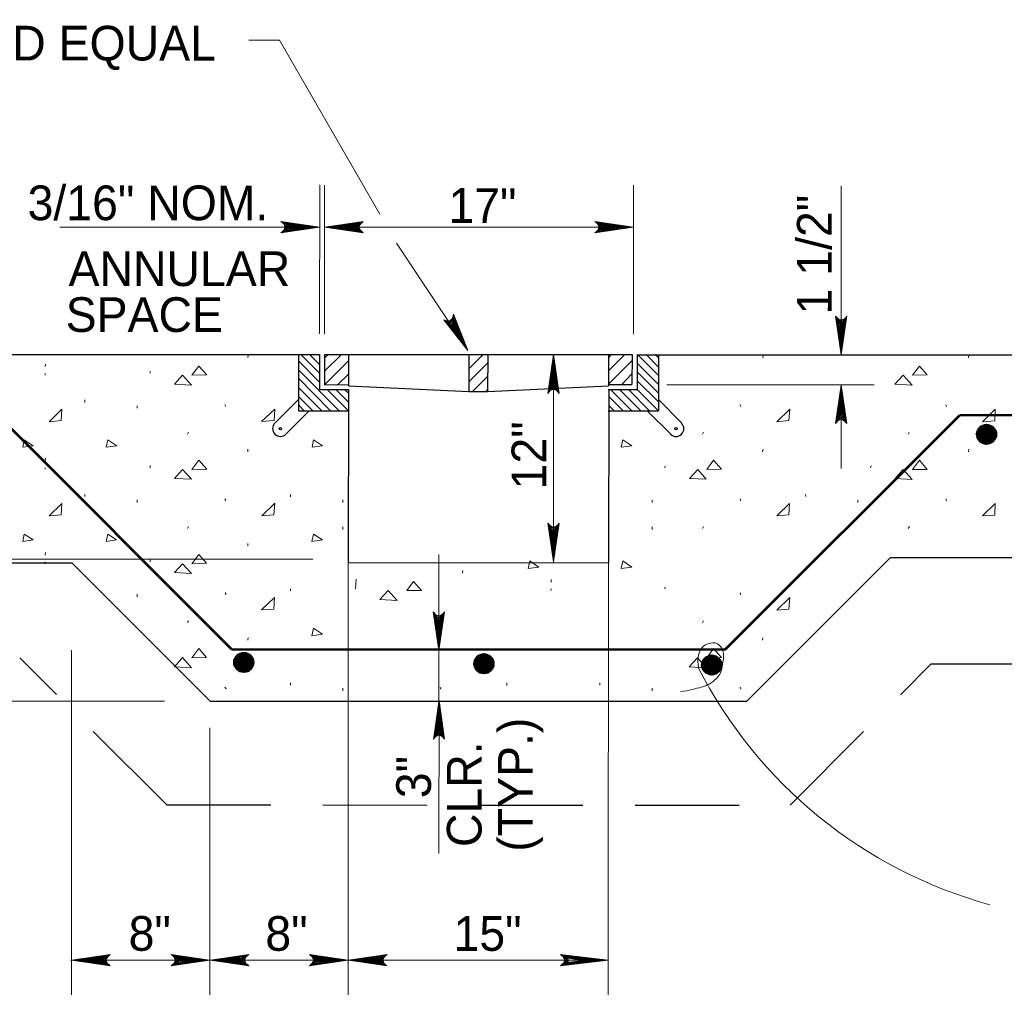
# Model space of a CAD drawing. Extents: x -312 to 328, y -156 to 292.
# Tile 52 of 89: x 9 to 66, y 60 to 116. Entities that reach past the tile are written whole.
import ezdxf

# ---------------------------------------------------------------- set-up
doc = ezdxf.new("R2010")
doc.units = 0
doc.header["$MEASUREMENT"] = 0
doc.linetypes.add('( Dashed )', pattern=[9, 6, -3])
for name, color, linetype, lineweight in [('C-Anno-Dims', 33, 'Continuous', 13), ('C-Anno-Patt', 152, 'Continuous', 13), ('C-Detl-Grph', 4, 'Continuous', 53), ('Level 1', 253, 'Continuous', 18)]:
    doc.layers.add(name, color=color, linetype=linetype, lineweight=lineweight)
doc.styles.add('Text', font='txt', dxfattribs={"height": 0.125})

msp = doc.modelspace()

# ---------------------------------------------------------------- linework, layer by layer
at = {"layer": 'C-Anno-Dims'}
for p, q in [((26.62739, 98.0575, 0.00105), (26.62886, 106.6386, 0.00105)), ((26.9019, 98.05746, 0.00105), (26.91056, 106.63137, 0.00105)), ((44.7221, 98.05459, 0.00105), (44.73075, 106.6285, 0.00105)), ((56.68584, 106.56803, 0.00105), (56.6979, 96.85341, 0.00105)), ((26.62845, 104.2044, 0.00105), (11.64047, 104.21416, 0.00105)), ((26.91014, 104.21154, 0.00105), (44.72315, 104.20868, 0.00105)), ((46.64287, 95.11447, 0.00105), (58.58997, 95.11962, 0.00105)), ((56.6976, 95.11275, 0.00105), (56.69678, 90.28763, 0.00105)), ((28.27833, 87.90594, 0.00105), (28.27271, 59.94521, 0.00105)), ((43.28131, 87.90268, 0.00105), (43.27026, 59.94196, 0.00105)), ((33.50417, 76.45189, 0.00105), (33.50503, 85.33981, 0.00105)), ((26.24169, 85.0668, 0.00105), (-3.6657, 85.07191, 0.00105)), ((12.32836, 79.80979, 0.00105), (12.32734, 74.01129, 0.00105)), ((17.68696, 76.88415, 0.00105), (-3.9669, 76.88753, 0.00105)), ((33.50036, 68.09672, 0.00105), (33.51074, 76.91012, 0.00105)), ((12.32695, 75.8933, 0.00105), (12.32414, 59.9494, 0.00105)), ((20.30191, 75.35071, 0.00105), (20.29934, 59.94686, 0.00105)), ((12.26199, 61.94898, 0.00105), (20.29327, 61.94764, 0.00105)), ((20.30607, 61.94764, 0.00105), (28.26678, 61.946, 0.00105)), ((28.27958, 61.94599, 0.00105), (43.27118, 61.94367, 0.00105))]:
    msp.add_line(p, q, dxfattribs=at)
at = {"layer": 'C-Anno-Dims', "elevation": 0.00105, "flags": 128}
for points in [[(30.09567, 104.96219), (24.31171, 114.98887), (22.54925, 114.98557)], [(24.3959, 104.5289), (26.62845, 104.2044), (24.39726, 103.88281), (24.46691, 103.93631), (24.56513, 104.03262), (24.61338, 104.12183), (24.62593, 104.20571), (24.60814, 104.30031), (24.55644, 104.39315), (24.45655, 104.48424), (24.3959, 104.5289), (26.56241, 104.20802), (24.46867, 103.90418), (24.53295, 103.95233), (24.63653, 104.05042), (24.67053, 104.17712), (24.64741, 104.30385), (24.58678, 104.39135), (24.51365, 104.46279), (24.4637, 104.50208), (26.44462, 104.20809), (24.56329, 103.93982), (24.62935, 103.98261), (24.6633, 104.03791), (24.70082, 104.10928), (24.72052, 104.20921), (24.70987, 104.29132), (24.67064, 104.3556), (24.59036, 104.40741), (24.53686, 104.46991), (26.30719, 104.20818), (24.66683, 103.97901), (24.74006, 104.06999), (24.76155, 104.18063), (24.75092, 104.30379), (24.61001, 104.43774), (26.1537, 104.21542), (24.76145, 104.02179), (24.78112, 104.08603), (24.82403, 104.18951), (24.79733, 104.30019), (24.68673, 104.39842), (26.0127, 104.21551), (24.81145, 104.0628), (24.85077, 104.14131), (24.86867, 104.22518), (24.78487, 104.35552), (25.84494, 104.21562), (24.88465, 104.09845), (24.91146, 104.15733), (24.91864, 104.22515), (24.85088, 104.31979), (25.64504, 104.21575), (24.94536, 104.13768), (24.96505, 104.22869), (24.90083, 104.28406), (25.48084, 104.21586), (24.99178, 104.16442), (24.98113, 104.25188), (25.31307, 104.21597), (25.01143, 104.19296), (25.00252, 104.21974), (25.10604, 104.21967)], [(29.14285, 103.88812), (26.91014, 104.21154), (29.14117, 104.53421), (29.07156, 104.48067), (28.97338, 104.38431), (28.92517, 104.29508), (28.91266, 104.2112), (28.9305, 104.1166), (28.98224, 104.02379), (29.08217, 103.93275), (29.14285, 103.88812), (26.97618, 104.20796), (29.06978, 104.5128), (29.00552, 104.46462), (28.90198, 104.36648), (28.86805, 104.23976), (28.89123, 104.11304), (28.9519, 104.02558), (29.02506, 103.95417), (29.07503, 103.9149), (27.09398, 104.20794), (28.97518, 104.47712), (28.90913, 104.4343), (28.87521, 104.37898), (28.83772, 104.30759), (28.81807, 104.20765), (28.82877, 104.12555), (28.86802, 104.06129), (28.94833, 104.00951), (29.00186, 103.94704), (27.2314, 104.20792), (28.87165, 104.43787), (28.79846, 104.34686), (28.77703, 104.23621), (28.78771, 104.11306), (28.92869, 103.97918), (27.38489, 104.20075), (28.77705, 104.39506), (28.75741, 104.33081), (28.71456, 104.2273), (28.74131, 104.11664), (28.85195, 104.01846), (27.52589, 104.20073), (28.72707, 104.35401), (28.68779, 104.27549), (28.66993, 104.19161), (28.75379, 104.06131), (27.69366, 104.2007), (28.65389, 104.31833), (28.62711, 104.25944), (28.61996, 104.19162), (28.68776, 104.09701), (27.89356, 104.20067), (28.5932, 104.27908), (28.57355, 104.18806), (28.6378, 104.13272), (28.05775, 104.20064), (28.54679, 104.25231), (28.55749, 104.16486), (28.22552, 104.20061), (28.52715, 104.22376), (28.53607, 104.19699), (28.43256, 104.197)], [(42.49045, 104.5321), (44.72315, 104.20868), (42.49212, 103.88601), (42.56174, 103.93955), (42.65992, 104.03591), (42.70812, 104.12514), (42.72063, 104.20902), (42.7028, 104.30362), (42.65106, 104.39643), (42.55113, 104.48747), (42.49045, 104.5321), (44.65711, 104.21226), (42.56352, 103.90742), (42.62778, 103.9556), (42.73131, 104.05374), (42.76525, 104.18046), (42.74207, 104.30718), (42.6814, 104.39464), (42.60823, 104.46605), (42.55827, 104.50532), (44.53932, 104.21228), (42.65812, 103.9431), (42.72416, 103.98592), (42.75808, 104.04124), (42.79558, 104.11263), (42.81523, 104.21257), (42.80453, 104.29468), (42.76528, 104.35893), (42.68497, 104.41071), (42.63144, 104.47318), (44.40189, 104.2123), (42.76164, 103.98235), (42.83483, 104.07336), (42.85627, 104.18401), (42.84558, 104.30716), (42.70461, 104.44104), (44.2484, 104.21947), (42.85624, 104.02516), (42.87589, 104.08941), (42.91874, 104.19292), (42.89199, 104.30358), (42.78135, 104.40177), (44.1074, 104.21949), (42.90622, 104.06621), (42.9455, 104.14473), (42.96336, 104.22861), (42.8795, 104.35891), (43.93964, 104.21952), (42.97941, 104.10189), (43.00619, 104.16078), (43.01334, 104.2286), (42.94553, 104.32321), (43.73974, 104.21955), (43.04009, 104.14114), (43.05974, 104.23216), (42.9955, 104.2875), (43.57554, 104.21958), (43.0865, 104.16791), (43.07581, 104.25536), (43.40777, 104.21961), (43.10614, 104.19646), (43.09722, 104.22323), (43.20074, 104.22322)], [(35.17618, 97.10261), (31.06328, 103.28621)], [(34.33664, 99.19658), (35.17618, 97.10261), (33.77846, 98.87121), (33.85967, 98.83782), (33.99227, 98.80118), (34.09365, 98.80421), (34.1725, 98.83544), (34.2454, 98.8983), (34.29977, 98.9896), (34.32844, 99.12171), (34.33664, 99.19658), (35.14617, 97.16154), (33.83277, 98.82017), (33.90667, 98.78872), (34.0435, 98.74835), (34.17015, 98.78252), (34.26817, 98.86611), (34.31343, 98.96245), (34.33853, 99.06155), (34.34746, 99.12448), (35.08713, 97.26347), (33.91107, 98.75621), (33.98123, 98.72053), (34.04611, 98.71892), (34.12667, 98.72227), (34.223, 98.75538), (34.28867, 98.80579), (34.32459, 98.87197), (34.32912, 98.96741), (34.35634, 99.04505), (35.01825, 97.38239), (33.99693, 98.68631), (34.11237, 98.66861), (34.21886, 98.70554), (34.32006, 98.77653), (34.36522, 98.96563), (34.9475, 97.51879), (34.08141, 98.62593), (34.14685, 98.64114), (34.25789, 98.65596), (34.34023, 98.73459), (34.36971, 98.87954), (34.87683, 97.6408), (34.14198, 98.60326), (34.22961, 98.60864), (34.31114, 98.63524), (34.38184, 98.77313), (34.79274, 97.78597), (34.20954, 98.55783), (34.27392, 98.56418), (34.33619, 98.592), (34.38405, 98.6981), (34.69255, 97.95895), (34.27393, 98.525), (34.36254, 98.55363), (34.37821, 98.63696), (34.61025, 98.10103), (34.32036, 98.49826), (34.39067, 98.55136), (34.52616, 98.24621), (34.35491, 98.49559), (34.3736, 98.51673), (34.42549, 98.42715)], [(57.01817, 99.08657), (56.6979, 96.85341), (56.37209, 99.08398), (56.42572, 99.01444), (56.52221, 98.9164), (56.61151, 98.86832), (56.69541, 98.85593), (56.78998, 98.8739), (56.88273, 98.92577), (56.97363, 99.02583), (57.01817, 99.08657), (56.70139, 96.91945), (56.39359, 99.01262), (56.44186, 98.94842), (56.54015, 98.84503), (56.66691, 98.81128), (56.7936, 98.83464), (56.88098, 98.89543), (56.95228, 98.96869), (56.99148, 99.01871), (56.70124, 97.03725), (56.4294, 98.91807), (56.47232, 98.85208), (56.52769, 98.81824), (56.59913, 98.78085), (56.6991, 98.76134), (56.78119, 98.77215), (56.84539, 98.8115), (56.89705, 98.89188), (56.95945, 98.9455), (56.70107, 97.17468), (56.4688, 98.8146), (56.55991, 98.74154), (56.6706, 98.72026), (56.79373, 98.73112), (56.92741, 98.87228), (56.70802, 97.32818), (56.51175, 98.72006), (56.57603, 98.70051), (56.6796, 98.6578), (56.79022, 98.68471), (56.88824, 98.79549), (56.70784, 97.46917), (56.55286, 98.67014), (56.63144, 98.63097), (56.71535, 98.61323), (56.84553, 98.69727), (56.70764, 97.63694), (56.58865, 98.59701), (56.64758, 98.57031), (56.71541, 98.56325), (56.80992, 98.63119), (56.70739, 97.83684), (56.62799, 98.53637), (56.71904, 98.51685), (56.77428, 98.58117), (56.70718, 98.00104), (56.65482, 98.49), (56.74226, 98.50082), (56.70698, 98.16881), (56.6834, 98.4704), (56.71016, 98.47936), (56.71029, 98.37584)], [(39.79089, 94.62346), (40.11432, 96.85616), (40.43698, 94.62513), (40.38345, 94.69475), (40.28709, 94.79293), (40.19786, 94.84113), (40.11398, 94.85364), (40.01938, 94.83581), (39.92656, 94.78407), (39.83552, 94.68413), (39.79089, 94.62346), (40.11074, 96.79012), (40.41558, 94.69653), (40.3674, 94.76079), (40.26926, 94.86432), (40.14254, 94.89825), (40.01582, 94.87507), (39.92835, 94.81441), (39.85695, 94.74124), (39.81768, 94.69128), (40.11072, 96.67233), (40.3799, 94.79113), (40.33708, 94.85717), (40.28175, 94.89109), (40.21037, 94.92858), (40.11042, 94.94823), (40.02832, 94.93754), (39.96406, 94.89828), (39.91229, 94.81798), (39.84982, 94.76445), (40.1107, 96.5349), (40.34065, 94.89465), (40.24964, 94.96784), (40.13899, 94.98928), (40.01584, 94.97859), (39.88195, 94.83762), (40.10353, 96.38141), (40.29783, 94.98925), (40.23358, 95.00889), (40.13007, 95.05175), (40.01941, 95.02499), (39.92123, 94.91435), (40.10351, 96.24041), (40.25679, 95.03923), (40.17827, 95.07851), (40.09439, 95.09637), (39.96408, 95.01251), (40.10348, 96.07264), (40.22111, 95.11241), (40.16222, 95.1392), (40.0944, 95.14635), (39.99979, 95.07854), (40.10344, 95.87275), (40.18185, 95.1731), (40.09083, 95.19275), (40.03549, 95.12851), (40.10342, 95.70855), (40.15509, 95.21951), (40.06763, 95.20882), (40.10339, 95.54078), (40.12654, 95.23915), (40.09976, 95.23023), (40.09978, 95.33375)], [(40.11432, 96.85616), (40.11161, 84.86199)], [(56.37418, 92.88005), (56.6976, 95.11275), (57.02027, 92.88173), (56.96673, 92.95134), (56.87037, 93.04952), (56.78114, 93.09772), (56.69726, 93.11023), (56.60266, 93.0924), (56.50985, 93.04066), (56.41881, 92.94073), (56.37418, 92.88005), (56.69402, 95.04672), (56.99886, 92.95312), (56.95068, 93.01738), (56.85254, 93.12091), (56.72582, 93.15485), (56.5991, 93.13167), (56.51164, 93.071), (56.44023, 92.99784), (56.40096, 92.94787), (56.694, 94.92892), (56.96318, 93.04772), (56.92036, 93.11376), (56.86504, 93.14768), (56.79365, 93.18518), (56.69371, 93.20483), (56.61161, 93.19413), (56.54735, 93.15488), (56.49557, 93.07457), (56.4331, 93.02104), (56.69398, 94.79149), (56.92393, 93.15124), (56.83292, 93.22444), (56.72227, 93.24587), (56.59912, 93.23518), (56.46524, 93.09421), (56.68681, 94.638), (56.88112, 93.24584), (56.81687, 93.26549), (56.71336, 93.30834), (56.6027, 93.28159), (56.50451, 93.17095), (56.68679, 94.49701), (56.84007, 93.29583), (56.76155, 93.3351), (56.67767, 93.35297), (56.54737, 93.2691), (56.68676, 94.32924), (56.80439, 93.36901), (56.7455, 93.39579), (56.67768, 93.40294), (56.58307, 93.33513), (56.68673, 94.12934), (56.76514, 93.4297), (56.67412, 93.44934), (56.61878, 93.3851), (56.6867, 93.96514), (56.73837, 93.4761), (56.65092, 93.46541), (56.68667, 93.79737), (56.70982, 93.49574), (56.68305, 93.48682), (56.68306, 93.59034)], [(40.43504, 87.14823), (40.11161, 84.91553), (39.78895, 87.14655), (39.84248, 87.07694), (39.93884, 86.97876), (40.02807, 86.93055), (40.11196, 86.91805), (40.20655, 86.93588), (40.29937, 86.98762), (40.39041, 87.08755), (40.43504, 87.14823), (40.1152, 84.98156), (39.81036, 87.07516), (39.85853, 87.0109), (39.95668, 86.90736), (40.08339, 86.87343), (40.21012, 86.89661), (40.29758, 86.95728), (40.36898, 87.03044), (40.40826, 87.08041), (40.11522, 85.09936), (39.84604, 86.98056), (39.88886, 86.91451), (39.94418, 86.88059), (40.01557, 86.8431), (40.11551, 86.82345), (40.19761, 86.83415), (40.26187, 86.8734), (40.31364, 86.95371), (40.37612, 87.00724), (40.11524, 85.23679), (39.88528, 86.87703), (39.97629, 86.80384), (40.08695, 86.78241), (40.2101, 86.79309), (40.34398, 86.93407), (40.1224, 85.39027), (39.9281, 86.78243), (39.99235, 86.76279), (40.09586, 86.71994), (40.20652, 86.74669), (40.3047, 86.85733), (40.12243, 85.53127), (39.96914, 86.73245), (40.04767, 86.69317), (40.13155, 86.67531), (40.26185, 86.75918), (40.12246, 85.69904), (40.00483, 86.65927), (40.06372, 86.63249), (40.13154, 86.62534), (40.22614, 86.69314), (40.12249, 85.89894), (40.04408, 86.59858), (40.1351, 86.57893), (40.19044, 86.64318), (40.12252, 86.06314), (40.07084, 86.55217), (40.1583, 86.56287), (40.12255, 86.2309), (40.0994, 86.53254), (40.12617, 86.54146), (40.12615, 86.43794)], [(33.82441, 82.03448), (33.50098, 79.80178), (33.17832, 82.0328), (33.23185, 81.96319), (33.32821, 81.86501), (33.41744, 81.8168), (33.50132, 81.8043), (33.59592, 81.82213), (33.68874, 81.87387), (33.77978, 81.9738), (33.82441, 82.03448), (33.50456, 79.86781), (33.19972, 81.96141), (33.2479, 81.89715), (33.34605, 81.79361), (33.47276, 81.75968), (33.59948, 81.78286), (33.68695, 81.84353), (33.75835, 81.91669), (33.79762, 81.96666), (33.50458, 79.98561), (33.2354, 81.86681), (33.27823, 81.80076), (33.33355, 81.76684), (33.40493, 81.72935), (33.50488, 81.7097), (33.58698, 81.7204), (33.65124, 81.75965), (33.70301, 81.83996), (33.76549, 81.89349), (33.50461, 80.12304), (33.27465, 81.76328), (33.36566, 81.69009), (33.47631, 81.66866), (33.59947, 81.67934), (33.73335, 81.82032), (33.51177, 80.27652), (33.31747, 81.66868), (33.38172, 81.64904), (33.48523, 81.60619), (33.59589, 81.63294), (33.69407, 81.74358), (33.5118, 80.41752), (33.35851, 81.6187), (33.43703, 81.57942), (33.52091, 81.56156), (33.65122, 81.64542), (33.51182, 80.58529), (33.39419, 81.54552), (33.45309, 81.51874), (33.52091, 81.51159), (33.61551, 81.57939), (33.51186, 80.78519), (33.43345, 81.48483), (33.52447, 81.46518), (33.57981, 81.52943), (33.51189, 80.94939), (33.46021, 81.43842), (33.54767, 81.44912), (33.51191, 81.11715), (33.48876, 81.41879), (33.51554, 81.42771), (33.51552, 81.32419)], [(33.18507, 74.67774), (33.51074, 76.91012), (33.83116, 74.67877), (33.7777, 74.74843), (33.68144, 74.84671), (33.59225, 74.895), (33.50838, 74.9076), (33.41377, 74.88986), (33.3209, 74.83821), (33.22976, 74.73837), (33.18507, 74.67774), (33.5071, 76.84408), (33.80983, 74.75018), (33.76171, 74.81449), (33.66367, 74.91812), (33.53699, 74.95218), (33.41025, 74.92913), (33.32272, 74.86855), (33.25124, 74.79546), (33.21192, 74.74553), (33.50696, 76.72629), (33.77424, 74.84482), (33.73149, 74.9109), (33.6762, 74.94488), (33.60485, 74.98244), (33.50493, 75.00219), (33.42281, 74.99158), (33.35852, 74.95239), (33.30666, 74.87214), (33.24413, 74.81867), (33.5068, 76.58886), (33.7351, 74.94838), (33.64416, 75.02166), (33.53353, 75.04321), (33.41037, 75.03265), (33.27634, 74.89181), (33.49948, 76.43538), (33.69238, 75.04302), (33.62815, 75.06273), (33.52468, 75.10569), (33.41399, 75.07905), (33.3157, 74.96851), (33.49931, 76.29438), (33.65138, 75.09305), (33.5729, 75.1324), (33.48904, 75.15035), (33.35865, 75.06662), (33.49911, 76.12661), (33.61578, 75.16626), (33.55691, 75.1931), (33.4891, 75.20032), (33.39442, 75.13261), (33.49888, 75.92672), (33.57658, 75.22699), (33.48558, 75.24673), (33.43018, 75.18255), (33.49868, 75.76252), (33.54987, 75.27343), (33.4624, 75.26282), (33.49849, 75.59475), (33.52133, 75.29309), (33.49455, 75.2842), (33.49467, 75.38772)], [(14.55719, 61.62663), (12.32449, 61.95004), (14.55552, 62.27271), (14.4859, 62.21918), (14.38772, 62.12282), (14.33952, 62.03359), (14.32701, 61.94971), (14.34484, 61.85511), (14.39659, 61.76229), (14.49652, 61.67125), (14.55719, 61.62663), (12.39053, 61.94646), (14.48412, 62.25131), (14.41986, 62.20313), (14.31633, 62.10499), (14.2824, 61.97827), (14.30558, 61.85155), (14.36624, 61.76408), (14.43941, 61.69268), (14.48938, 61.65341), (12.50832, 61.94644), (14.38952, 62.21563), (14.32348, 62.17281), (14.28956, 62.11748), (14.25207, 62.0461), (14.23242, 61.94615), (14.24311, 61.86405), (14.28237, 61.79979), (14.36267, 61.74802), (14.41621, 61.68555), (12.64575, 61.94642), (14.286, 62.17638), (14.21281, 62.08537), (14.19137, 61.97472), (14.20206, 61.85157), (14.34303, 61.71768), (12.79924, 61.93925), (14.1914, 62.13356), (14.17175, 62.06931), (14.1289, 61.9658), (14.15566, 61.85514), (14.2663, 61.75696), (12.94024, 61.93923), (14.14142, 62.09252), (14.10214, 62.014), (14.08428, 61.93012), (14.16814, 61.79981), (13.10801, 61.9392), (14.06824, 62.05684), (14.04145, 61.99794), (14.0343, 61.93012), (14.10211, 61.83552), (13.3079, 61.93917), (14.00755, 62.01758), (13.9879, 61.92656), (14.05214, 61.87122), (13.4721, 61.93914), (13.96114, 61.99082), (13.97183, 61.90336), (13.63987, 61.93911), (13.9415, 61.96227), (13.95042, 61.93549), (13.8469, 61.93551)], [(18.06057, 62.27106), (20.29327, 61.94764), (18.06224, 61.62497), (18.13186, 61.6785), (18.23004, 61.77486), (18.27824, 61.86409), (18.29075, 61.94797), (18.27292, 62.04257), (18.22117, 62.13539), (18.12124, 62.22643), (18.06057, 62.27106), (20.22723, 61.95122), (18.13364, 61.64637), (18.1979, 61.69455), (18.30143, 61.7927), (18.33536, 61.91941), (18.31218, 62.04613), (18.25152, 62.1336), (18.17835, 62.205), (18.12838, 62.24427), (20.10944, 61.95124), (18.22824, 61.68205), (18.29428, 61.72488), (18.3282, 61.7802), (18.36569, 61.85158), (18.38534, 61.95153), (18.37465, 62.03363), (18.33539, 62.09789), (18.25509, 62.14966), (18.20155, 62.21213), (19.97201, 61.95126), (18.33176, 61.7213), (18.40495, 61.81231), (18.42639, 61.92296), (18.4157, 62.04611), (18.27473, 62.18), (19.81852, 61.95843), (18.42636, 61.76412), (18.44601, 61.82837), (18.48886, 61.93188), (18.4621, 62.04254), (18.35146, 62.14072), (19.67752, 61.95845), (18.47634, 61.80516), (18.51562, 61.88368), (18.53348, 61.96756), (18.44962, 62.09787), (19.50975, 61.95848), (18.54952, 61.84084), (18.57631, 61.89974), (18.58346, 61.96756), (18.51565, 62.06216), (19.30986, 61.95851), (18.61021, 61.8801), (18.62986, 61.97112), (18.56562, 62.02646), (19.14566, 61.95854), (18.65662, 61.90686), (18.64593, 61.99432), (18.97789, 61.95857), (18.67626, 61.93542), (18.66734, 61.96219), (18.77086, 61.96217)], [(22.53877, 61.62422), (20.30607, 61.94764), (22.53709, 62.27031), (22.46748, 62.21678), (22.3693, 62.12042), (22.3211, 62.03118), (22.30859, 61.9473), (22.32642, 61.85271), (22.37816, 61.75989), (22.4781, 61.66885), (22.53877, 61.62422), (20.37211, 61.94406), (22.4657, 62.2489), (22.40144, 62.20073), (22.29791, 62.10258), (22.26397, 61.97587), (22.28716, 61.84914), (22.34782, 61.76168), (22.42099, 61.69028), (22.47095, 61.651), (20.4899, 61.94404), (22.3711, 62.21322), (22.30506, 62.1704), (22.27114, 62.11508), (22.23364, 62.04369), (22.214, 61.94375), (22.22469, 61.86165), (22.26394, 61.79739), (22.34425, 61.74562), (22.39778, 61.68314), (20.62733, 61.94401), (22.26758, 62.17398), (22.19439, 62.08296), (22.17295, 61.97231), (22.18364, 61.84916), (22.32461, 61.71528), (20.78082, 61.93685), (22.17298, 62.13116), (22.15333, 62.06691), (22.11048, 61.9634), (22.13723, 61.85274), (22.24787, 61.75456), (20.92182, 61.93683), (22.123, 62.09012), (22.08372, 62.01159), (22.06586, 61.92771), (22.14972, 61.79741), (21.08958, 61.9368), (22.04981, 62.05443), (22.02303, 61.99554), (22.01588, 61.92772), (22.08369, 61.83311), (21.28948, 61.93676), (21.98913, 62.01518), (21.96948, 61.92416), (22.03372, 61.86882), (21.45368, 61.93674), (21.94272, 61.98841), (21.95341, 61.90096), (21.62145, 61.93671), (21.92308, 61.95986), (21.932, 61.93309), (21.82848, 61.9331)], [(26.03408, 62.26941), (28.26678, 61.946), (26.03575, 61.62332), (26.10537, 61.67685), (26.20355, 61.77322), (26.25175, 61.86245), (26.26426, 61.94633), (26.24643, 62.04093), (26.19468, 62.13374), (26.09475, 62.22478), (26.03408, 62.26941), (28.20074, 61.94958), (26.10715, 61.64473), (26.17141, 61.69291), (26.27494, 61.79105), (26.30887, 61.91777), (26.28569, 62.04449), (26.22502, 62.13195), (26.15186, 62.20336), (26.10189, 62.24263), (28.08295, 61.9496), (26.20175, 61.68041), (26.26779, 61.72323), (26.30171, 61.77855), (26.3392, 61.84994), (26.35885, 61.94988), (26.34816, 62.03198), (26.3089, 62.09624), (26.2286, 62.14802), (26.17506, 62.21049), (27.94552, 61.94962), (26.30527, 61.71966), (26.37846, 61.81067), (26.3999, 61.92132), (26.38921, 62.04447), (26.24823, 62.17835), (27.79203, 61.95678), (26.39987, 61.76247), (26.41951, 61.82672), (26.46236, 61.93023), (26.43561, 62.04089), (26.32497, 62.13908), (27.65103, 61.95681), (26.44985, 61.80352), (26.48913, 61.88204), (26.50699, 61.96592), (26.42313, 62.09622), (27.48326, 61.95683), (26.52303, 61.8392), (26.54981, 61.89809), (26.55696, 61.96591), (26.48916, 62.06052), (27.28337, 61.95687), (26.58372, 61.87845), (26.60337, 61.96948), (26.53913, 62.02481), (27.11917, 61.9569), (26.63013, 61.90522), (26.61944, 61.99267), (26.9514, 61.95692), (26.64977, 61.93377), (26.64085, 61.96055), (26.74436, 61.96053)], [(30.51228, 61.62258), (28.27958, 61.94599), (30.5106, 62.26867), (30.44099, 62.21513), (30.34281, 62.11877), (30.2946, 62.02954), (30.2821, 61.94566), (30.29993, 61.85106), (30.35167, 61.75825), (30.4516, 61.66721), (30.51228, 61.62258), (28.34561, 61.94241), (30.43921, 62.24726), (30.37495, 62.19908), (30.27141, 62.10094), (30.23748, 61.97422), (30.26066, 61.8475), (30.32133, 61.76004), (30.39449, 61.68863), (30.44446, 61.64936), (28.46341, 61.94239), (30.34461, 62.21158), (30.27856, 62.16876), (30.24464, 62.11343), (30.20715, 62.04205), (30.1875, 61.94211), (30.1982, 61.86), (30.23745, 61.79575), (30.31776, 61.74397), (30.37129, 61.6815), (28.60084, 61.94237), (30.24108, 62.17233), (30.16789, 62.08132), (30.14646, 61.97067), (30.15715, 61.84752), (30.29812, 61.71364), (28.75433, 61.93521), (30.14648, 62.12951), (30.12684, 62.06527), (30.08399, 61.96176), (30.11074, 61.85109), (30.22138, 61.75291), (28.89532, 61.93518), (30.0965, 62.08847), (30.05723, 62.00995), (30.03936, 61.92607), (30.12323, 61.79576), (29.06309, 61.93515), (30.02332, 62.05279), (29.99654, 61.9939), (29.98939, 61.92608), (30.0572, 61.83147), (29.26299, 61.93512), (29.96263, 62.01353), (29.94299, 61.92251), (30.00723, 61.86717), (29.42719, 61.93509), (29.91622, 61.98677), (29.92692, 61.89931), (29.59496, 61.93507), (29.89659, 61.95822), (29.90551, 61.93144), (29.80199, 61.93146)], [(40.50722, 62.26709), (43.27118, 61.94367), (40.5089, 61.621), (40.57852, 61.67453), (40.67669, 61.77089), (40.7249, 61.86012), (40.73741, 61.944), (40.71957, 62.0386), (40.66783, 62.13142), (40.5679, 62.22246), (40.50722, 62.26709), (43.20514, 61.94725), (40.5803, 61.6424), (40.64456, 61.69058), (40.74809, 61.78873), (40.78202, 61.91544), (40.75884, 62.04216), (40.69817, 62.12963), (40.62501, 62.20103), (40.57504, 62.2403), (43.08734, 61.94727), (40.67489, 61.67808), (40.74094, 61.72091), (40.77486, 61.77623), (40.81235, 61.84761), (40.832, 61.94756), (40.8213, 62.02966), (40.78205, 62.09392), (40.70174, 62.14569), (40.64821, 62.20817), (42.94992, 61.94729), (40.77842, 61.71733), (40.85161, 61.80834), (40.87304, 61.91899), (40.86236, 62.04215), (40.72138, 62.17603), (42.79643, 61.95446), (40.87302, 61.76015), (40.89266, 61.8244), (40.93551, 61.92791), (40.90876, 62.03857), (40.79812, 62.13675), (42.65543, 61.95448), (40.923, 61.80119), (40.96228, 61.87971), (40.98014, 61.9636), (40.89628, 62.0939), (42.48766, 61.95451), (40.99618, 61.83687), (41.55421, 61.89577), (41.56136, 61.96359), (40.96231, 62.05819), (42.28777, 61.95454), (41.58812, 61.87613), (41.60777, 61.96715), (41.54352, 62.02249), (42.12357, 61.95457), (41.63453, 61.90289), (41.62383, 61.99035), (41.9558, 61.9546), (41.65417, 61.93145), (41.64525, 61.95822), (41.74876, 61.9582)]]:
    msp.add_lwpolyline(points, dxfattribs=at)
at = {"layer": 'C-Anno-Dims', "extrusion": (0, 0, -1)}
msp.add_arc((-72.37372, 91.05822, -0.00105), 26.87236, 285.33538, 332.922025, dxfattribs=at)
at = {"layer": 'C-Anno-Dims'}
msp.add_open_spline([(48.46933, 78.83937, 0.00105), (48.44819, 78.96324, 0.00105), (48.43446, 79.08136, 0.00105), (48.43231, 79.21038, 0.00105), (48.42998, 79.34965, 0.00105), (48.45853, 79.48037, 0.00105), (48.49381, 79.6081, 0.00105), (48.52994, 79.73884, 0.00105), (48.59256, 79.86057, 0.00105), (48.68617, 79.97237, 0.00105), (48.77425, 80.07756, 0.00105), (48.87382, 80.13633, 0.00105), (49.00897, 80.1869, 0.00105), (49.20083, 80.25868, 0.00105), (49.41198, 80.26997, 0.00105), (49.55917, 80.18778, 0.00105), (49.69948, 80.10944, 0.00105), (49.82247, 79.96001, 0.00105), (49.87825, 79.77153, 0.00105), (49.93884, 79.56679, 0.00105), (49.90781, 79.39204, 0.00105), (49.88452, 79.20183, 0.00105), (49.85604, 78.96918, 0.00105), (49.82129, 78.7342, 0.00105), (49.73559, 78.52106, 0.00105), (49.68838, 78.40365, 0.00105), (49.61299, 78.29972, 0.00105), (49.52007, 78.20339, 0.00105), (49.38599, 78.0644, 0.00105), (49.25232, 77.94748, 0.00105), (49.08333, 77.86275, 0.00105), (48.93911, 77.79043, 0.00105), (48.79565, 77.73192, 0.00105), (48.64308, 77.69055, 0.00105), (48.46833, 77.64318, 0.00105), (48.2945, 77.60127, 0.00105), (48.11792, 77.55877, 0.00105), (47.88922, 77.50371, 0.00105), (47.66815, 77.44847, 0.00105), (47.4305, 77.42009, 0.00105)], degree=3, knots=[0, 0, 0, 0, 0.05675703, 0.05675703, 0.05675703, 0.11801806, 0.11801806, 0.11801806, 0.18072508, 0.18072508, 0.18072508, 0.23972418, 0.23972418, 0.23972418, 0.32347855, 0.32347855, 0.32347855, 0.40331531, 0.40331531, 0.40331531, 0.49004232, 0.49004232, 0.49004232, 0.59612302, 0.59612302, 0.59612302, 0.65455792, 0.65455792, 0.65455792, 0.73887024, 0.73887024, 0.73887024, 0.81083096, 0.81083096, 0.81083096, 0.89325033, 0.89325033, 0.89325033, 1, 1, 1, 1], dxfattribs=at)
at = {"layer": 'C-Anno-Patt'}
for p, q in [((22.48824, 96.68581, 0.00105), (22.50279, 96.83018, 0.00105)), ((26.61982, 95.78939, 0.00105), (25.53649, 96.85856, 0.00105)), ((26.6199, 96.29498, 0.00105), (26.04208, 96.85848, 0.00105)), ((26.62718, 96.80072, 0.00105), (26.56938, 96.85839, 0.00105)), ((26.90872, 95.89777, 0.00105), (27.88397, 96.85816, 0.00105)), ((26.90885, 96.65615, 0.00105), (27.11121, 96.85829, 0.00105)), ((35.22662, 96.04799, 0.00105), (36.05733, 96.85685, 0.00105)), ((35.22675, 96.81371, 0.00105), (35.28442, 96.85699, 0.00105)), ((43.26968, 95.14395, 0.00105), (44.64231, 96.51597, 0.00105)), ((43.26981, 95.90234, 0.00105), (44.2163, 96.85555, 0.00105)), ((43.27728, 96.67525, 0.00105), (43.45777, 96.85568, 0.00105)), ((46.15908, 95.65624, 0.00105), (44.94579, 96.86995, 0.00105)), ((46.15198, 96.16183, 0.00105), (45.44419, 96.86986, 0.00105)), ((46.15926, 96.66742, 0.00105), (45.9643, 96.86978, 0.00105)), ((52.16898, 96.68092, 0.00105), (52.19776, 96.82528, 0.00105)), ((64.03656, 96.67888, 0.00105), (64.05096, 96.82325, 0.00105)), ((10.80837, 96.16769, 0.00105), (10.83011, 96.31221, 0.00105)), ((27.76062, 93.62232, 0.00105), (25.38463, 95.99193, 0.00105)), ((26.62692, 95.27661, 0.00105), (25.39924, 96.49751, 0.00105)), ((26.90859, 95.12486, 0.00105), (28.28123, 96.49702, 0.00105)), ((35.22649, 95.28242, 0.00105), (36.31004, 96.37294, 0.00105)), ((46.159, 95.14346, 0.00105), (44.93851, 96.36436, 0.00105)), ((10.79391, 95.67648, 0.00105), (10.80112, 95.77772, 0.00105)), ((16.84693, 95.78387, 0.00105), (16.86132, 95.87777, 0.00105)), ((27.24065, 93.62959, 0.00105), (25.39907, 95.49352, 0.00105)), ((27.67431, 95.13191, 0.00105), (28.2811, 95.73849, 0.00105)), ((35.4431, 94.73336, 0.00105), (36.30991, 95.60002, 0.00105)), ((44.02087, 95.12211, 0.00105), (44.63499, 95.74321, 0.00105)), ((46.15891, 94.63772, 0.00105), (44.93124, 95.85862, 0.00105)), ((26.73506, 93.62968, 0.00105), (25.3918, 94.97341, 0.00105)), ((28.28073, 93.6077, 0.00105), (27.05306, 94.84313, 0.00105)), ((28.26644, 94.13501, 0.00105), (27.56584, 94.84304, 0.00105)), ((28.28091, 94.6406, 0.00105), (28.06424, 94.84296, 0.00105)), ((36.20148, 94.74057, 0.00105), (36.30978, 94.84164, 0.00105)), ((44.62744, 93.61961, 0.00105), (43.39977, 94.84052, 0.00105)), ((45.14755, 93.61219, 0.00105), (43.91973, 94.84043, 0.00105)), ((45.65315, 93.62663, 0.00105), (44.42532, 94.84034, 0.00105)), ((46.15873, 93.61201, 0.00105), (44.93106, 94.84026, 0.00105)), ((46.15882, 94.13213, 0.00105), (44.93115, 95.35303, 0.00105)), ((13.09785, 94.09432, 0.00105), (13.09787, 94.24603, 0.00105)), ((26.22932, 93.60805, 0.00105), (25.39889, 94.4461, 0.00105)), ((44.12185, 93.61236, 0.00105), (43.2769, 94.46494, 0.00105)), ((16.10976, 93.77602, 0.00105), (16.10979, 93.9132, 0.00105)), ((21.22379, 93.87623, 0.00105), (21.166, 93.97733, 0.00105)), ((25.71654, 93.62986, 0.00105), (25.39881, 93.96223, 0.00105)), ((43.60892, 93.61245, 0.00105), (43.27681, 93.94482, 0.00105)), ((50.90437, 93.87133, 0.00105), (50.87549, 93.97243, 0.00105)), ((62.76477, 93.86212, 0.00105), (62.7215, 93.9704, 0.00105)), ((19.01321, 92.28032, 0.00105), (19.06384, 92.39577, 0.00105)), ((48.69379, 92.27542, 0.00105), (48.75162, 92.38369, 0.00105)), ((60.56152, 92.27339, 0.00105), (60.6192, 92.38166, 0.00105)), ((22.48013, 91.26121, 0.00105), (22.49468, 91.40572, 0.00105)), ((52.16805, 91.25631, 0.00105), (52.18964, 91.40082, 0.00105)), ((64.03563, 91.25428, 0.00105), (64.05003, 91.40598, 0.00105)), ((10.80025, 90.7359, 0.00105), (10.82918, 90.88041, 0.00105)), ((10.80017, 90.24469, 0.00105), (10.80018, 90.33859, 0.00105)), ((16.846, 90.33755, 0.00105), (16.86039, 90.46035, 0.00105)), ((46.53377, 90.33265, 0.00105), (46.54817, 90.45546, 0.00105)), ((58.39417, 90.33796, 0.00105), (58.4159, 90.44624, 0.00105)), ((13.09692, 88.66972, 0.00105), (13.09694, 88.79971, 0.00105)), ((24.94997, 88.66769, 0.00105), (24.94999, 88.79768, 0.00105)), ((54.65228, 88.66998, 0.00105), (54.64511, 88.79278, 0.00105)), ((16.10883, 88.33688, 0.00105), (16.10886, 88.4814, 0.00105)), ((21.22286, 88.44444, 0.00105), (21.16507, 88.55272, 0.00105)), ((27.96204, 88.33486, 0.00105), (27.96206, 88.47937, 0.00105)), ((45.78942, 88.33199, 0.00105), (45.79663, 88.47651, 0.00105)), ((50.91063, 88.4322, 0.00105), (50.86737, 88.54782, 0.00105)), ((57.64981, 88.32996, 0.00105), (57.64984, 88.47448, 0.00105)), ((62.76384, 88.43017, 0.00105), (62.72058, 88.54579, 0.00105)), ((19.01227, 86.834, 0.00105), (19.06291, 86.9496, 0.00105)), ((27.96111, 86.77087, 0.00105), (27.96114, 86.92977, 0.00105)), ((45.79568, 86.77519, 0.00105), (45.79571, 86.9269, 0.00105)), ((48.69286, 86.8291, 0.00105), (48.75069, 86.9447, 0.00105)), ((60.56059, 86.82707, 0.00105), (60.62561, 86.94267, 0.00105)), ((22.4792, 85.82941, 0.00105), (22.49375, 85.96659, 0.00105)), ((10.80651, 85.28973, 0.00105), (10.82106, 85.45581, 0.00105)), ((10.79924, 84.8057, 0.00105), (10.79926, 84.92132, 0.00105)), ((16.85226, 84.92028, 0.00105), (16.85946, 85.02137, 0.00105)), ((34.86272, 84.2634, 0.00105), (34.89165, 84.40776, 0.00105)), ((28.69734, 83.36146, 0.00105), (28.73614, 83.90572, 0.00105)), ((39.96945, 83.74241, 0.00105), (39.98385, 83.88693, 0.00105)), ((46.53191, 83.35125, 0.00105), (46.53912, 83.45249, 0.00105)), ((16.1079, 82.8979, 0.00105), (16.10793, 83.0568, 0.00105)), ((21.22912, 83.01983, 0.00105), (21.17133, 83.12093, 0.00105)), ((24.94185, 83.2359, 0.00105), (24.94906, 83.3587, 0.00105)), ((39.95484, 83.2512, 0.00105), (39.96938, 83.35962, 0.00105)), ((50.91704, 83.01493, 0.00105), (50.86644, 83.11603, 0.00105)), ((19.01135, 81.40939, 0.00105), (19.06198, 81.51781, 0.00105)), ((48.69193, 81.40449, 0.00105), (48.74976, 81.51291, 0.00105)), ((22.47827, 80.39043, 0.00105), (22.50001, 80.53479, 0.00105)), ((52.16619, 80.39272, 0.00105), (52.18778, 80.52989, 0.00105)), ((24.94811, 77.79676, 0.00105), (24.94814, 77.94128, 0.00105)), ((37.41928, 77.78753, 0.00105), (37.4193, 77.93924, 0.00105)), ((42.78283, 77.79389, 0.00105), (42.77567, 77.93841, 0.00105)), ((21.22819, 77.58084, 0.00105), (21.16321, 77.68194, 0.00105)), ((27.96018, 77.47845, 0.00105), (27.9674, 77.63016, 0.00105)), ((33.61264, 77.57882, 0.00105), (33.56938, 77.67991, 0.00105)), ((45.80209, 77.47558, 0.00105), (45.79478, 77.6201, 0.00105)), ((50.90877, 77.57595, 0.00105), (50.8727, 77.67704, 0.00105))]:
    msp.add_line(p, q, dxfattribs=at)
for points in [[(19.25939, 95.67503, 0.00105), (19.6568, 96.19508, 0.00105), (20.11902, 95.68941, 0.00105)], [(60.80756, 95.66811, 0.00105), (61.21215, 96.18816, 0.00105), (61.66, 95.68968, 0.00105)], [(18.25531, 95.16243, 0.00105), (18.71771, 95.67513, 0.00105), (19.23758, 95.10445, 0.00105)], [(59.79629, 95.14831, 0.00105), (60.27307, 95.67554, 0.00105), (60.7859, 95.09753, 0.00105)], [(11.72527, 93.06166, 0.00105), (11.76866, 93.71895, 0.00105), (11.03172, 92.98945, 0.00105)], [(23.99735, 93.05956, 0.00105), (24.04074, 93.71685, 0.00105), (23.28224, 92.99469, 0.00105)], [(53.67794, 93.05467, 0.00105), (53.72867, 93.71196, 0.00105), (52.99173, 92.98979, 0.00105)], [(65.54552, 93.0453, 0.00105), (65.58172, 93.70993, 0.00105), (64.84493, 92.98776, 0.00105)], [(9.50736, 91.53075, 0.00105), (10.1142, 91.59564, 0.00105), (9.59414, 91.94961, 0.00105)], [(14.32529, 91.52992, 0.00105), (14.93198, 91.59481, 0.00105), (14.41926, 91.94879, 0.00105)], [(26.19287, 91.52789, 0.00105), (26.79237, 91.59279, 0.00105), (26.27247, 91.94676, 0.00105)], [(44.02025, 91.52502, 0.00105), (44.6199, 91.58992, 0.00105), (44.09985, 91.94389, 0.00105)], [(19.25846, 90.24324, 0.00105), (19.65587, 90.77766, 0.00105), (20.11809, 90.25043, 0.00105)], [(48.95358, 90.23834, 0.00105), (49.33646, 90.77277, 0.00105), (49.79867, 90.24553, 0.00105)], [(60.80663, 90.23631, 0.00105), (61.21123, 90.77808, 0.00105), (61.65907, 90.24351, 0.00105)], [(18.25438, 89.72344, 0.00105), (18.72397, 90.24333, 0.00105), (19.23665, 89.67985, 0.00105)], [(47.94216, 89.71855, 0.00105), (48.42627, 90.23843, 0.00105), (48.91724, 89.67495, 0.00105)], [(59.80255, 89.70918, 0.00105), (60.26495, 90.23641, 0.00105), (60.79216, 89.66573, 0.00105)], [(11.72434, 87.61534, 0.00105), (11.76773, 88.27982, 0.00105), (11.03079, 87.55765, 0.00105)], [(23.98923, 87.61324, 0.00105), (24.03982, 88.28506, 0.00105), (23.2885, 87.56274, 0.00105)], [(53.67701, 87.61553, 0.00105), (53.7204, 88.28016, 0.00105), (52.9908, 87.55784, 0.00105)], [(65.55193, 87.60631, 0.00105), (65.57361, 88.27813, 0.00105), (64.844, 87.55582, 0.00105)], [(9.50643, 86.09161, 0.00105), (10.10609, 86.18541, 0.00105), (9.59321, 86.51063, 0.00105)], [(14.31717, 86.09079, 0.00105), (14.92386, 86.18459, 0.00105), (14.41833, 86.5098, 0.00105)], [(26.18475, 86.08876, 0.00105), (26.79145, 86.18256, 0.00105), (26.27153, 86.50777, 0.00105)], [(19.25034, 84.79707, 0.00105), (19.65494, 85.33868, 0.00105), (20.10982, 84.83301, 0.00105)], [(18.26064, 84.29884, 0.00105), (18.72304, 84.80435, 0.00105), (19.23572, 84.24805, 0.00105)], [(38.65499, 84.52273, 0.00105), (39.26168, 84.60934, 0.00105), (38.74896, 84.96331, 0.00105)], [(44.01839, 84.5291, 0.00105), (44.63242, 84.60851, 0.00105), (44.11237, 84.96249, 0.00105)], [(31.64825, 83.25262, 0.00105), (32.03113, 83.78705, 0.00105), (32.50053, 83.267, 0.00105)], [(30.10573, 82.74001, 0.00105), (30.5825, 83.25271, 0.00105), (31.088, 82.67485, 0.00105)], [(23.9883, 82.18145, 0.00105), (24.0317, 82.86045, 0.00105), (23.28038, 82.13829, 0.00105)], [(53.67608, 82.17655, 0.00105), (53.72681, 82.85555, 0.00105), (52.98987, 82.13339, 0.00105)], [(26.18382, 80.64978, 0.00105), (26.79051, 80.73638, 0.00105), (26.27779, 81.08317, 0.00105)], [(19.2566, 79.37965, 0.00105), (19.65401, 79.91407, 0.00105), (20.10889, 79.40122, 0.00105)], [(48.94438, 79.37475, 0.00105), (49.34179, 79.90918, 0.00105), (49.79682, 79.38913, 0.00105)], [(18.25971, 78.85985, 0.00105), (18.72211, 79.38693, 0.00105), (19.23479, 78.80188, 0.00105)], [(47.9403, 78.85496, 0.00105), (48.41708, 79.37484, 0.00105), (48.92272, 78.80417, 0.00105)]]:
    msp.add_3dface(points, dxfattribs=at)
at = {"layer": 'C-Detl-Grph', "linetype": 'Continuous', "lineweight": 30}
for p, q in [((-17.6218, 96.8655, 0.00105), (26.62719, 96.85838, 0.00105)), ((25.39931, 96.85859, 0.00105), (25.40594, 93.61538, 0.00105)), ((26.62719, 96.85838, 0.00105), (26.62684, 94.84321, 0.00105)), ((26.90889, 96.85833, 0.00105), (26.90859, 95.12486, 0.00105)), ((26.90889, 96.85833, 0.00105), (44.64237, 96.85548, 0.00105)), ((28.28848, 96.85809, 0.00105), (28.28098, 95.05229, 0.00105)), ((35.22676, 96.857, 0.00105), (35.22639, 94.7334, 0.00105)), ((36.31746, 96.85681, 0.00105), (36.30976, 94.73321, 0.00105)), ((43.27731, 96.85571, 0.00105), (43.277, 95.0499, 0.00105)), ((44.64237, 96.85548, 0.00105), (44.63489, 95.12919, 0.00105)), ((44.93141, 96.85543, 0.00105), (44.93106, 94.84026, 0.00105)), ((44.93109, 96.84326, 0.00105), (92.15472, 96.83535, 0.00105)), ((46.15929, 96.85522, 0.00105), (46.15873, 93.61201, 0.00105)), ((26.62684, 94.84321, 0.00105), (28.28094, 94.84292, 0.00105)), ((26.90859, 95.12486, 0.00105), (28.28099, 95.13181, 0.00105)), ((28.28094, 94.84292, 0.00105), (28.27857, 84.86392, 0.00105)), ((28.28098, 95.05229, 0.00105), (35.22639, 94.7334, 0.00105)), ((36.30976, 94.73321, 0.00105), (43.277, 95.0499, 0.00105)), ((43.26962, 94.84054, 0.00105), (44.93106, 94.84026, 0.00105)), ((43.27701, 95.12943, 0.00105), (44.63489, 95.12919, 0.00105)), ((43.29134, 94.84054, 0.00105), (43.28178, 84.86154, 0.00105)), ((25.39886, 94.26549, 0.00105), (24.06232, 92.92222, 0.00105)), ((35.22639, 94.7334, 0.00105), (36.30976, 94.73321, 0.00105)), ((46.15885, 94.26212, 0.00105), (47.49492, 92.9184, 0.00105)), ((26.02714, 93.61528, 0.00105), (24.69061, 92.28653, 0.00105)), ((25.40594, 93.61538, 0.00105), (28.28073, 93.6077, 0.00105)), ((43.26941, 93.61251, 0.00105), (46.15873, 93.61201, 0.00105)), ((45.51581, 93.61212, 0.00105), (46.86642, 92.27573, 0.00105)), ((51.25046, 76.87826, 0.00105), (59.53548, 85.16055, 0.00105)), ((59.53548, 85.16055, 0.00105), (92.15277, 85.15509, 0.00105)), ((-17.93567, 84.86226, 0.00105), (12.33598, 84.85724, 0.00105)), ((20.3071, 76.88339, 0.00105), (12.33598, 84.85724, 0.00105)), ((28.27857, 84.86392, 0.00105), (43.28178, 84.86154, 0.00105)), ((20.3071, 76.88339, 0.00105), (51.25046, 76.87826, 0.00105))]:
    msp.add_line(p, q, dxfattribs=at)
at = {"layer": 'C-Detl-Grph', "linetype": 'Continuous', "lineweight": 53}
for p, q in [((21.5513, 79.86979, 0.00105), (8.13473, 93.29096, 0.00105)), ((50.00683, 79.86508, 0.00105), (63.52838, 93.37641, 0.00105)), ((63.52838, 93.37641, 0.00105), (92.14849, 93.38025, 0.00105)), ((21.5513, 79.86979, 0.00105), (50.00683, 79.86508, 0.00105))]:
    msp.add_line(p, q, dxfattribs=at)
at = {"layer": 'C-Detl-Grph', "linetype": '( Dashed )', "lineweight": 30}
for p, q in [((17.80947, 70.89515, 0.00105), (9.33299, 79.37452, 0.00105)), ((53.74575, 70.88885, 0.00105), (61.88521, 79.02562, 0.00105)), ((61.88521, 79.02562, 0.00105), (92.15177, 79.02055, 0.00105)), ((17.80947, 70.89515, 0.00105), (53.74575, 70.88885, 0.00105))]:
    msp.add_line(p, q, dxfattribs=at)
at = {"layer": 'C-Detl-Grph', "linetype": 'Continuous', "lineweight": 53, "elevation": 0.00105, "flags": 128}
for points in [[(64.95004, 92.71976), (65.15222, 92.74863), (65.28954, 92.69799), (64.83442, 92.6765), (64.75504, 92.63308), (65.39781, 92.64016), (65.44842, 92.58968), (64.68269, 92.5681), (64.6394, 92.47421), (65.49169, 92.52468), (65.53511, 92.45234), (64.5961, 92.39484), (64.59609, 92.32251), (65.55666, 92.37296), (65.57836, 92.29344), (64.58155, 92.27204), (64.60325, 92.18533), (65.57835, 92.22125), (65.54224, 92.13455), (64.60324, 92.11314), (64.6537, 92.02642), (65.52051, 92.06956), (65.4916, 92.01175), (64.68259, 91.95408), (64.76929, 91.9036), (65.44112, 91.93239), (65.41221, 91.88178), (64.82709, 91.85297), (64.89926, 91.78796), (65.3472, 91.83851), (65.22439, 91.78072), (65.07268, 91.75903)], [(22.13807, 79.58822), (22.34025, 79.60256), (22.47039, 79.56645), (22.02245, 79.54481), (21.93573, 79.49436), (22.57865, 79.50144), (22.62926, 79.45081), (21.86353, 79.41485), (21.82024, 79.34986), (22.66535, 79.393), (22.7158, 79.31361), (21.7768, 79.26316), (21.77678, 79.19097), (22.74469, 79.24142), (22.75201, 79.14752), (21.7624, 79.12598), (21.77676, 79.03926), (22.752, 79.068), (22.72308, 78.99582), (21.79127, 78.96708), (21.83454, 78.88036), (22.70136, 78.93083), (22.67244, 78.85131), (21.86343, 78.82255), (21.95013, 78.75035), (22.62181, 78.79351), (22.59305, 78.74305), (22.00793, 78.70691), (22.08011, 78.65643), (22.52789, 78.68525), (22.41242, 78.64184), (22.25352, 78.61297)], [(35.98159, 79.50618), (36.18377, 79.52786), (36.30656, 79.48441), (35.85878, 79.4773), (35.77206, 79.41951), (36.42217, 79.43392), (36.47997, 79.3761), (35.71424, 79.34733), (35.66376, 79.27515), (36.52324, 79.31829), (36.55213, 79.23891), (35.62031, 79.18845), (35.61311, 79.11627), (36.58102, 79.15938), (36.59553, 79.06548), (35.59872, 79.05846), (35.62761, 78.97175), (36.59552, 79.00049), (36.58098, 78.9283), (35.63479, 78.89956), (35.67087, 78.81284), (36.55925, 78.85597), (36.52314, 78.77661), (35.70695, 78.75503), (35.78646, 78.68283), (36.47266, 78.71881), (36.44375, 78.66101), (35.84426, 78.63939), (35.91643, 78.58172), (36.36422, 78.6104), (36.24875, 78.56714), (36.0897, 78.53107)], [(49.11954, 79.43875), (49.3289, 79.46043), (49.43732, 79.40979), (49.00391, 79.39549), (48.91001, 79.3377), (49.55293, 79.35197), (49.61058, 79.29415), (48.845, 79.26553), (48.78718, 79.1932), (49.654, 79.23648), (49.68289, 79.16414), (48.74388, 79.11384), (48.74387, 79.0415), (49.71896, 79.07758), (49.72614, 78.99086), (48.72933, 78.98385), (48.75822, 78.89713), (49.72613, 78.92587), (49.71893, 78.86087), (48.77274, 78.81761), (48.80163, 78.73823), (49.68282, 78.77417), (49.64672, 78.70184), (48.83771, 78.68041), (48.92426, 78.60088), (49.61047, 78.65138), (49.5817, 78.59358), (48.97487, 78.56478), (49.04704, 78.49977), (49.49498, 78.54297), (49.38655, 78.49252), (49.22765, 78.45646)]]:
    msp.add_lwpolyline(points, dxfattribs=at)
at = {"layer": 'C-Detl-Grph', "linetype": 'Continuous', "lineweight": 30}
for centre in [(24.36452, 92.59125, 0.00105), (47.17257, 92.58761, 0.00105)]:
    msp.add_circle(centre, 0.0721, dxfattribs=at)
at = {"layer": 'C-Detl-Grph', "linetype": 'Continuous', "lineweight": 53}
for centre in [(65.07567, 92.26365, 0.00105), (22.25403, 79.11385, 0.00105), (36.0963, 79.03883, 0.00105), (49.23075, 78.9639, 0.00105)]:
    msp.add_circle(centre, 0.54073, dxfattribs=at)
at = {"layer": 'C-Detl-Grph', "linetype": 'Continuous', "lineweight": 30}
for centre, start, end in [((24.36452, 92.59125, 0.00105), 134.990397, 314.990397), ((47.17257, 92.58761, 0.00105), 224.990397, 44.990397)]:
    msp.add_arc(centre, 0.45065, start, end, dxfattribs=at)
at = {"layer": 'Level 1', "color": 214, "linetype": 'Continuous', "lineweight": 25}
msp.add_3dface([(-311.9741, -156.26001), (328.0259, -156.26001), (328.0259, 291.73999), (-311.9741, 291.73999)], dxfattribs=at)
msp.add_3dface([(-311.9741, -156.26001), (328.0259, -156.26001), (328.0259, 291.73999), (-311.9741, 291.73999)], dxfattribs=at)
msp.add_3dface([(-311.9741, -156.26001), (328.0259, -156.26001), (328.0259, 291.73999), (-311.9741, 291.73999)], dxfattribs=at)

# ---------------------------------------------------------------- texts
at = {"layer": 'C-Anno-Dims', "char_height": 2, "attachment_point": 1, "style": 'Text'}
for s, insert, rotation, line_spacing_factor in [('APPROVED EQUAL', (-4.02715, 115.81733, -0.00051), 359.990397, 0.617384), ('3/16" NOM.', (9.78988, 106.60886, -0.00051), 359.990397, 0.617384), ('17"', (34.05158, 106.45436, -0.00051), 359.990397, 0.617384), ('1 1/2"', (54.14323, 99.17503, -0.00051), 89.990397, 0.619861), ('ANNULAR', (12.15207, 102.81319, -0.00051), 359.990397, 0.617384), ('SPACE', (11.98464, 100.16524, -0.00051), 359.990397, 0.617384), ('12"', (37.69116, 89.08725, -0.00051), 89.990397, 0.617384), ('(TYP.)', (36.91141, 68.20151, -0.00051), 89.990397, 0.619861), ('3"', (31.04284, 71.28493, -0.00051), 89.990397, 0.619861), ('CLR.', (33.96317, 68.46997, -0.00051), 89.990397, 0.619861), ('8"', (15.61305, 64.4891, -0.00051), 359.990197, 0.617384), ('8"', (23.49649, 64.48834, -0.00051), 359.990197, 0.617384), ('15"', (34.34541, 64.48493, -0.00051), 359.990197, 0.619863)]:
    msp.add_mtext(s, dxfattribs=dict(at, insert=insert, rotation=rotation, line_spacing_factor=line_spacing_factor))

doc.saveas('drawing.dxf')
